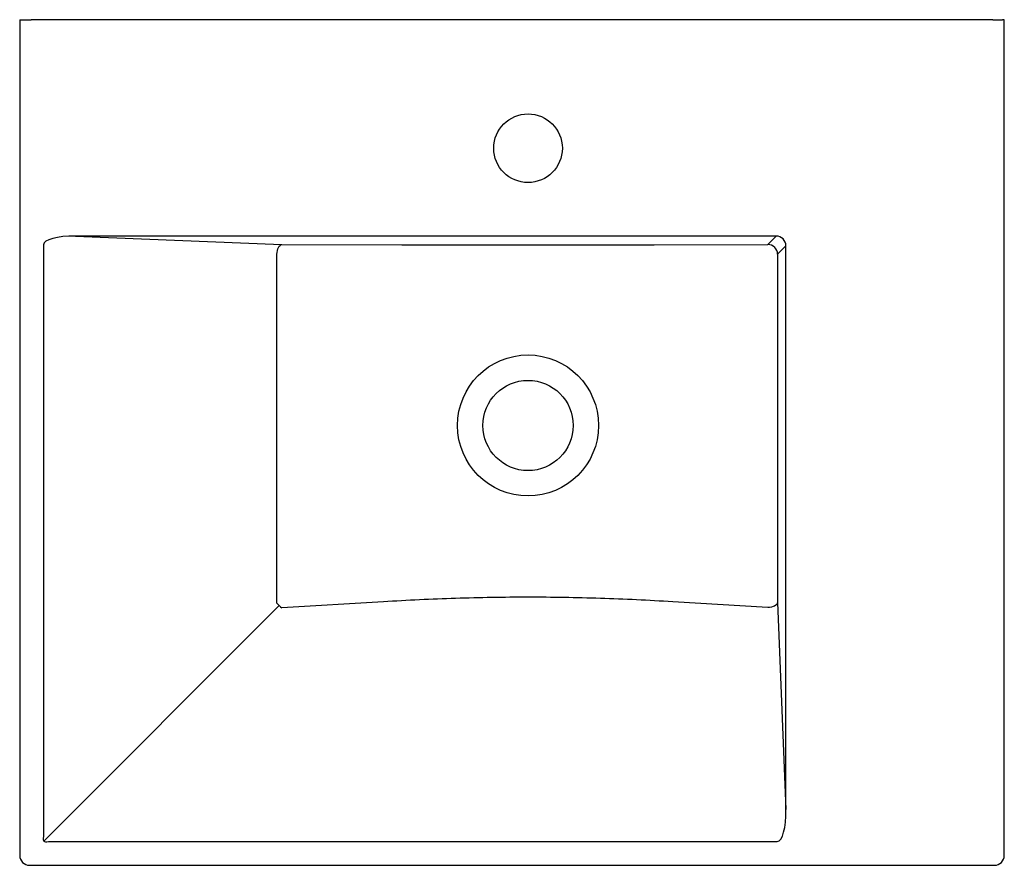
# Model space of a CAD drawing. Header units: millimetres. Extents: x 3993.585 to 3994.087, y 2244.034 to 2244.465.
import ezdxf

# ---------------------------------------------------------------- set-up
doc = ezdxf.new("R2010")
doc.units = ezdxf.units.MM
doc.layers.add('SANINDUSA', color=3, linetype='Continuous')

msp = doc.modelspace()

# ---------------------------------------------------------------- linework, layer by layer
at = {"layer": 'SANINDUSA'}
for p, q in [((3993.585182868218, 2244.465488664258), (3993.585182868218, 2244.039467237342)), ((3993.585182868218, 2244.465488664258), (3993.586117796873, 2244.465488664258)), ((3993.586117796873, 2244.465488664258), (3993.591117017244, 2244.465488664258)), ((3994.081290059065, 2244.465488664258), (3993.591117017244, 2244.465488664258)), ((3994.081290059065, 2244.465488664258), (3994.086289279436, 2244.465488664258)), ((3994.087224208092, 2244.465488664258), (3994.086289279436, 2244.465488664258)), ((3994.087224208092, 2244.039467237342), (3994.087224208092, 2244.465488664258)), ((3993.597363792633, 2244.350732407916), (3993.597363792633, 2244.0491489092)), ((3993.970890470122, 2244.355163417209), (3993.613655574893, 2244.355163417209)), ((3993.613655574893, 2244.355163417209), (3993.718867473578, 2244.350915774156)), ((3993.718867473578, 2244.350915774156), (3993.780084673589, 2244.350766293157)), ((3993.908671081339, 2244.350766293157), (3993.966634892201, 2244.350907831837)), ((3993.966634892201, 2244.350907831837), (3993.970890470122, 2244.355163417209)), ((3993.716367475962, 2244.168152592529), (3993.716367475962, 2244.345927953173)), ((3993.975878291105, 2244.350175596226), (3993.971622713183, 2244.345920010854)), ((3993.971622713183, 2244.345920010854), (3993.971622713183, 2244.168349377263)), ((3993.975878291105, 2244.062940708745), (3993.975878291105, 2244.350175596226)), ((3993.71753075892, 2244.166815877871), (3993.597491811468, 2244.046776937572)), ((3993.770623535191, 2244.168783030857), (3993.718867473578, 2244.165652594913)), ((3993.966634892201, 2244.165849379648), (3993.918132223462, 2244.168783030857)), ((3993.971622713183, 2244.168349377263), (3993.975878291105, 2244.062940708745)), ((3993.599863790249, 2244.046648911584), (3993.971447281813, 2244.046648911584)), ((3993.590182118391, 2244.034467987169), (3994.082224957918, 2244.034467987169))]:
    msp.add_line(p, q, dxfattribs=at)
at = {"layer": 'SANINDUSA', "flags": 128}
for points in [[(3993.716367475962, 2244.345927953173), (3993.716440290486, 2244.346865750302), (3993.716599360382, 2244.347770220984), (3993.716839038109, 2244.348609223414), (3993.717150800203, 2244.349352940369), (3993.717523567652, 2244.34997494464), (3993.717944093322, 2244.350453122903), (3993.718397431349, 2244.350770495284), (3993.718867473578, 2244.350915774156)], [(3993.971622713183, 2244.168349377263), (3993.971477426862, 2244.167879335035), (3993.971160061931, 2244.167425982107), (3993.970681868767, 2244.167005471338), (3993.970059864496, 2244.166632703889), (3993.969316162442, 2244.166320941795), (3993.968477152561, 2244.166081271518), (3993.967572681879, 2244.165922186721), (3993.966634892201, 2244.165849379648)]]:
    msp.add_lwpolyline(points, dxfattribs=at)
at = {"layer": 'SANINDUSA'}
for centre, radius in [((3993.844377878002, 2244.399988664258), 0.0175), ((3993.844377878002, 2244.258663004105), 0.03595025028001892), ((3993.844377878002, 2244.258663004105), 0.02300000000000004)]:
    msp.add_circle(centre, radius, dxfattribs=at)
for centre, radius, start, end in [((3993.966606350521, 2244.345891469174), 0.0050164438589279, 0.3259932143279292, 89.67400678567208), ((3993.726583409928, 2244.175868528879), 0.01280238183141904, 217.0631847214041, 232.9368152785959)]:
    msp.add_arc(centre, radius, start, end, dxfattribs=at)
for centre, major_axis, ratio, start_param, end_param in [((3993.614863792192, 2244.350126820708), (0.0174994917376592, -0.0007064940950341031), 0.2854900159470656, 1.651415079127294, 3.161763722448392), ((3993.970841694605, 2244.350126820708), (0.003587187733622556, 0.003587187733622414), 0.9856004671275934, 5.50022013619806, 7.066150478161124), ((3993.970841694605, 2244.064148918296), (-0.0007064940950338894, 0.01749949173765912), 0.2854900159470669, 3.121421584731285, 4.631770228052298), ((3993.614863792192, 2244.064148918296), (0.01737198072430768, 0.01737198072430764), 0.2035193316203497, 2.780225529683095, 3.502959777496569), ((3993.590183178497, 2244.0394683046), (0.003535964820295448, 0.00353596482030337), 0.9998781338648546, 2.356346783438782, 3.926838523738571), ((3994.082223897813, 2244.0394683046), (0.003535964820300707, -0.003535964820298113), 0.9998781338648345, 5.49793943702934, 7.068431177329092)]:
    msp.add_ellipse(centre, major_axis=major_axis, ratio=ratio, start_param=start_param, end_param=end_param, dxfattribs=at)
for points, knots in [([(3993.780084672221, 2244.35076629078), (3993.801508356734, 2244.350713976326), (3993.822938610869, 2244.350687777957), (3993.865812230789, 2244.350687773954), (3993.887247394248, 2244.350713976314), (3993.908671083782, 2244.35076629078)], [0, 0, 0, 0, 0.5, 0.5, 1, 1, 1, 1]), ([(3993.918132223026, 2244.168783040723), (3993.905855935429, 2244.169525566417), (3993.893569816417, 2244.170110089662), (3993.868973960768, 2244.170899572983), (3993.856671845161, 2244.171103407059), (3993.832058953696, 2244.171103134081), (3993.819760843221, 2244.170899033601), (3993.795180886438, 2244.170109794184), (3993.78289888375, 2244.169525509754), (3993.770623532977, 2244.168783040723)], [0, 0, 0, 0, 0.2499999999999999, 0.2499999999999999, 0.4999999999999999, 0.4999999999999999, 0.7499999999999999, 0.7499999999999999, 1, 1, 1, 1])]:
    msp.add_open_spline(points, degree=3, knots=knots, dxfattribs=at)

doc.saveas('drawing.dxf')
